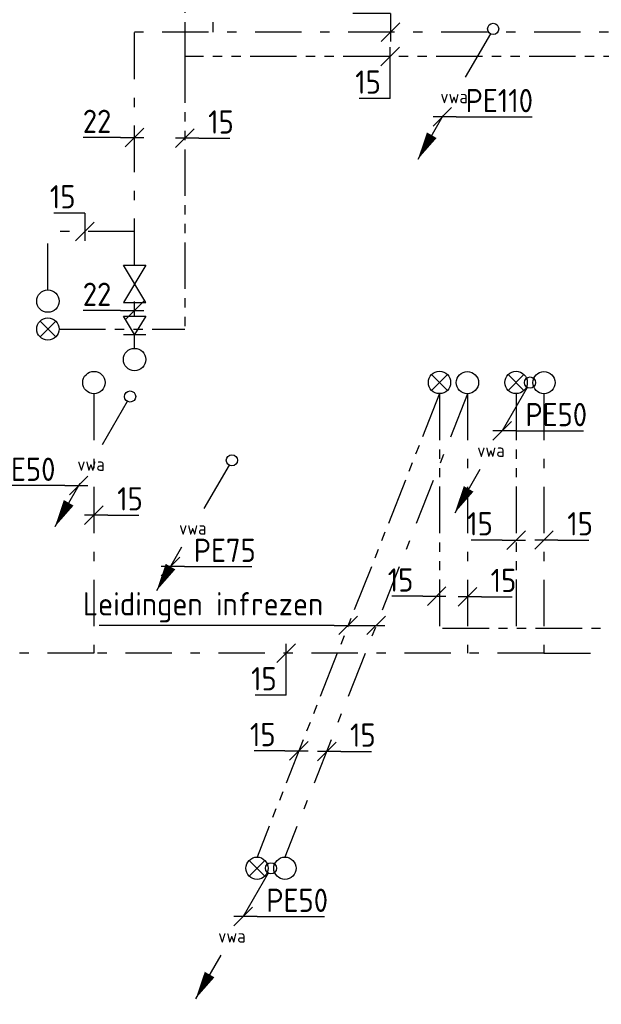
# Model space of a CAD drawing. Header units: millimetres. Extents: x -67014 to 38135, y 8979 to 53413.
# Tile 9 of 18: x -32247 to -29120, y 11158 to 16451. Entities that reach past the tile are written whole.
import ezdxf
from ezdxf.enums import TextEntityAlignment as Align

# ---------------------------------------------------------------- set-up
doc = ezdxf.new("R2010")
doc.units = ezdxf.units.MM
doc.header["$LTSCALE"] = 50
for name, pattern in [('2322109', [10, 5, -2, 1, -2]), ('2322110', [10, 5, -1, 1, -1, 1, -1]), ('2322169', [45, 40, -5])]:
    doc.linetypes.add(name, pattern=pattern)
for name, color, linetype in [('WL5232--', 192, 'Continuous'), ('WL531---', 132, 'Continuous'), ('WL532---', 12, 'Continuous'), ('WL561---', 10, 'Continuous'), ('WM5232--', 2, 'Continuous'), ('WM531---', 2, 'Continuous'), ('WM532---', 2, 'Continuous')]:
    doc.layers.add(name, color=color, linetype=linetype)
doc.styles.add('BURO-018', font='ISO96.shx', dxfattribs={"height": 90})
doc.styles.add('BURO-025', font='ISO96.shx', dxfattribs={"height": 125})

# ---------------------------------------------------------------- blocks, each defined once
blk = doc.blocks.new('LDV2')
at = {"color": 0, "linetype": 'Continuous'}
for p, q in [((-0.25, -0.433), (-2.5, -4.33)), ((-4.5, -7.794), (-6.75, -11.691))]:
    blk.add_line(p, q, dxfattribs=at)
blk.add_lwpolyline([(-6.75, -11.691, 0, 1, 0), (-5.5, -9.526, 1, 1, 0)], format="xyseb", dxfattribs=at)
blk.add_circle((0, 0), 0.5, dxfattribs=at)
at = {"color": 0, "linetype": 'Continuous', "style": 'BURO-018'}
blk.add_attdef('LD_TEXT1', text='', height=1.8, dxfattribs=at).set_placement((-3.5, -6.062), align=Align.MIDDLE)
blk = doc.blocks.new('*U124', base_point=(-32844.4, 14198.6))
at = {"color": 0, "linetype": 'Continuous'}
for p, q in [((-32794.4, 14248.6), (-32894.4, 14148.6)), ((-32769.4, 14198.6), (-32894.4, 14198.6)), ((-32769.4, 14198.6), (-32406.9, 14198.6))]:
    blk.add_line(p, q, dxfattribs=at)
at = {"color": 0, "linetype": 'Continuous', "style": 'BURO-025'}
blk.add_text('PE50', height=125, dxfattribs=at).set_placement((-32719.4, 14223.6))
blk = doc.blocks.new('23222202')
at = {"color": 0, "linetype": 'Continuous'}
blk.add_circle((0, 0), 1.5, dxfattribs=at)
at = {"color": 0, "linetype": 'Continuous', "style": 'BURO-018', "flags": 1}
blk.add_attdef('CV_MATCODE', (0, 0), '', height=1.8, dxfattribs=at)
blk = doc.blocks.new('*U126', base_point=(-29848.5, 16147.7))
at = {"color": 0, "linetype": 'Continuous'}
for p, q in [((-29798.5, 16197.7), (-29898.5, 16097.7)), ((-29773.5, 16147.7), (-29898.5, 16147.7)), ((-29773.5, 16147.7), (-29366.4, 16147.7))]:
    blk.add_line(p, q, dxfattribs=at)
at = {"color": 0, "linetype": 'Continuous', "style": 'BURO-025'}
blk.add_text('PE110', height=125, dxfattribs=at).set_placement((-29723.5, 16172.7))
blk = doc.blocks.new('23222203')
at = {"color": 0, "linetype": 'Continuous'}
for p, q in [((-1.06, -1.06), (1.06, 1.06)), ((-1.06, 1.06), (1.06, -1.06))]:
    blk.add_line(p, q, dxfattribs=at)
blk.add_circle((0, 0), 1.5, dxfattribs=at)
at = {"color": 0, "linetype": 'Continuous', "style": 'BURO-018', "flags": 1}
blk.add_attdef('CV_MATCODE', (0, 0), '', height=1.8, dxfattribs=at)
blk = doc.blocks.new('3048301')
at = {"color": 0, "linetype": 'Continuous'}
for p, q in [((-2.5, 1.5), (2.5, -1.5)), ((-2.5, -1.5), (-2.5, 1.5)), ((2.5, 1.5), (-2.5, -1.5)), ((2.5, -1.5), (2.5, 1.5))]:
    blk.add_line(p, q, dxfattribs=at)
at = {"color": 0, "linetype": 'Continuous', "style": 'BURO-018', "flags": 1}
blk.add_attdef('CV_MATCODE', (0, 0), '', height=1.8, dxfattribs=at)
blk = doc.blocks.new('3048311')
at = {"color": 0, "linetype": 'Continuous'}
for p, q in [((-2.5, 1.5), (0, 0)), ((-2.5, -1.5), (-2.5, 1.5)), ((0, -1.5), (0, 1.5)), ((0, 0), (-2.5, -1.5))]:
    blk.add_line(p, q, dxfattribs=at)
at = {"color": 0, "linetype": 'Continuous', "style": 'BURO-018', "flags": 1}
blk.add_attdef('CV_MATCODE', (0, 0), '', height=1.8, dxfattribs=at)
blk = doc.blocks.new('*U131', base_point=(-31929.9, 13946.6))
at = {"color": 0, "linetype": 'Continuous'}
for p, q in [((-31879.9, 13996.6), (-31979.9, 13896.6)), ((-32004.9, 13946.6), (-32367.4, 13946.6)), ((-32004.9, 13946.6), (-31879.9, 13946.6))]:
    blk.add_line(p, q, dxfattribs=at)
at = {"color": 0, "linetype": 'Continuous', "style": 'BURO-025'}
blk.add_text('PE50', height=125, dxfattribs=at).set_placement((-32054.9, 13971.6), align=Align.RIGHT)
blk = doc.blocks.new('*U132', base_point=(-31591.6, 14227.4))
at = {"color": 0, "linetype": 'Continuous'}
for p, q in [((-31541.6, 14277.4), (-31641.6, 14177.4)), ((-31516.6, 14227.4), (-31641.6, 14227.4)), ((-31516.6, 14227.4), (-31154.1, 14227.4))]:
    blk.add_line(p, q, dxfattribs=at)
at = {"color": 0, "linetype": 'Continuous', "style": 'BURO-025'}
blk.add_text('PE75', height=125, dxfattribs=at).set_placement((-31466.6, 14252.4))
blk = doc.blocks.new('*U230', base_point=(-31896.9, 15311.9))
at = {"color": 0, "linetype": 'Continuous'}
for p, q in [((-31896.9, 15411.9), (-32063, 15411.9)), ((-31896.9, 15411.9), (-31896.9, 15261.9)), ((-31846.9, 15361.9), (-31946.9, 15261.9))]:
    blk.add_line(p, q, dxfattribs=at)
at = {"color": 0, "linetype": 'Continuous', "style": 'BURO-025'}
blk.add_text('15', height=125, dxfattribs=at).set_placement((-31946.9, 15436.9), align=Align.RIGHT)
blk = doc.blocks.new('*U231', base_point=(-31629.5, 14887.6))
at = {"color": 0, "linetype": 'Continuous'}
for p, q in [((-31579.5, 14937.6), (-31679.5, 14837.6)), ((-31704.5, 14887.6), (-31906.3, 14887.6)), ((-31704.5, 14887.6), (-31579.5, 14887.6))]:
    blk.add_line(p, q, dxfattribs=at)
at = {"color": 0, "linetype": 'Continuous', "style": 'BURO-025'}
blk.add_text('22', height=125, dxfattribs=at).set_placement((-31754.5, 14912.6), align=Align.RIGHT)
blk = doc.blocks.new('*U232', base_point=(-30035.6, 16383.9))
at = {"color": 0, "linetype": 'Continuous'}
for p, q in [((-30035.6, 16483.9), (-30237.4, 16483.9)), ((-30035.6, 16483.9), (-30035.6, 16333.9)), ((-29985.6, 16433.9), (-30085.6, 16333.9))]:
    blk.add_line(p, q, dxfattribs=at)
at = {"color": 0, "linetype": 'Continuous', "style": 'BURO-025'}
blk.add_text('22', height=125, dxfattribs=at).set_placement((-30085.6, 16508.9), align=Align.RIGHT)
blk = doc.blocks.new('*U233', base_point=(-31629.5, 15817.4))
at = {"color": 0, "linetype": 'Continuous'}
for p, q in [((-31579.5, 15867.4), (-31679.5, 15767.4)), ((-31704.5, 15817.4), (-31906.3, 15817.4)), ((-31704.5, 15817.4), (-31579.5, 15817.4))]:
    blk.add_line(p, q, dxfattribs=at)
at = {"color": 0, "linetype": 'Continuous', "style": 'BURO-025'}
blk.add_text('22', height=125, dxfattribs=at).set_placement((-31754.5, 15842.4), align=Align.RIGHT)
blk = doc.blocks.new('*U254', base_point=(-29428.6, 13653.8))
at = {"color": 0, "linetype": 'Continuous'}
for p, q in [((-29378.6, 13703.8), (-29478.6, 13603.8)), ((-29353.6, 13653.8), (-29478.6, 13653.8)), ((-29353.6, 13653.8), (-29187.5, 13653.8))]:
    blk.add_line(p, q, dxfattribs=at)
at = {"color": 0, "linetype": 'Continuous', "style": 'BURO-025'}
blk.add_text('15', height=125, dxfattribs=at).set_placement((-29303.6, 13678.8))
blk = doc.blocks.new('*U255', base_point=(-29840.3, 13632.4))
at = {"color": 0, "linetype": 'Continuous'}
for p, q in [((-29790.3, 13682.4), (-29890.3, 13582.4)), ((-29765.3, 13632.4), (-29890.3, 13632.4)), ((-29765.3, 13632.4), (-29599.2, 13632.4))]:
    blk.add_line(p, q, dxfattribs=at)
at = {"color": 0, "linetype": 'Continuous', "style": 'BURO-025'}
blk.add_text('15', height=125, dxfattribs=at).set_placement((-29715.3, 13657.4))
blk = doc.blocks.new('*U253', base_point=(-26473.4, 13045.5))
at = {"color": 0, "linetype": 'Continuous'}
for p, q in [((-26423.4, 13095.5), (-26523.4, 12995.5)), ((-26473.4, 12820.5), (-26473.4, 13095.5)), ((-26473.4, 12820.5), (-26639.5, 12820.5))]:
    blk.add_line(p, q, dxfattribs=at)
at = {"color": 0, "linetype": 'Continuous', "style": 'BURO-025'}
blk.add_text('15', height=125, dxfattribs=at).set_placement((-26523.4, 12845.5), align=Align.RIGHT)
blk = doc.blocks.new('*U257', base_point=(-31848, 13787.8))
at = {"color": 0, "linetype": 'Continuous'}
for p, q in [((-31798, 13837.8), (-31898, 13737.8)), ((-31773, 13787.8), (-31898, 13787.8)), ((-31773, 13787.8), (-31606.9, 13787.8))]:
    blk.add_line(p, q, dxfattribs=at)
at = {"color": 0, "linetype": 'Continuous', "style": 'BURO-025'}
blk.add_text('15', height=125, dxfattribs=at).set_placement((-31723, 13812.8))
blk = doc.blocks.new('*U273', base_point=(-28893.3, 16253.5))
at = {"color": 0, "linetype": 'Continuous'}
for p, q in [((-28843.3, 16303.5), (-28943.3, 16203.5)), ((-28893.3, 16028.5), (-28893.3, 16303.5)), ((-28893.3, 16028.5), (-29059.4, 16028.5))]:
    blk.add_line(p, q, dxfattribs=at)
at = {"color": 0, "linetype": 'Continuous', "style": 'BURO-025'}
blk.add_text('15', height=125, dxfattribs=at).set_placement((-28943.3, 16053.5), align=Align.RIGHT)
blk = doc.blocks.new('*U275', base_point=(-31359, 15814))
at = {"color": 0, "linetype": 'Continuous'}
for p, q in [((-31309, 15864), (-31409, 15764)), ((-31284, 15814), (-31409, 15814)), ((-31284, 15814), (-31117.9, 15814))]:
    blk.add_line(p, q, dxfattribs=at)
at = {"color": 0, "linetype": 'Continuous', "style": 'BURO-025'}
blk.add_text('15', height=125, dxfattribs=at).set_placement((-31234, 15839))
blk = doc.blocks.new('*U278', base_point=(-29578.6, 13504.9))
at = {"color": 0, "linetype": 'Continuous'}
for p, q in [((-29528.6, 13554.9), (-29628.6, 13454.9)), ((-29653.6, 13504.9), (-29819.7, 13504.9)), ((-29653.6, 13504.9), (-29528.6, 13504.9))]:
    blk.add_line(p, q, dxfattribs=at)
at = {"color": 0, "linetype": 'Continuous', "style": 'BURO-025'}
blk.add_text('15', height=125, dxfattribs=at).set_placement((-29703.6, 13529.9), align=Align.RIGHT)
blk = doc.blocks.new('*U279', base_point=(-29990.3, 13283.5))
at = {"color": 0, "linetype": 'Continuous'}
for p, q in [((-29940.3, 13333.5), (-30040.3, 13233.5)), ((-30065.3, 13283.5), (-30231.4, 13283.5)), ((-30065.3, 13283.5), (-29940.3, 13283.5))]:
    blk.add_line(p, q, dxfattribs=at)
at = {"color": 0, "linetype": 'Continuous', "style": 'BURO-025'}
blk.add_text('15', height=125, dxfattribs=at).set_placement((-30115.3, 13308.5), align=Align.RIGHT)
blk = doc.blocks.new('*U280', base_point=(-30746.4, 12520.3))
at = {"color": 0, "linetype": 'Continuous'}
for p, q in [((-30696.4, 12570.3), (-30796.4, 12470.3)), ((-30821.4, 12520.3), (-30987.4, 12520.3)), ((-30821.4, 12520.3), (-30696.4, 12520.3))]:
    blk.add_line(p, q, dxfattribs=at)
at = {"color": 0, "linetype": 'Continuous', "style": 'BURO-025'}
blk.add_text('15', height=125, dxfattribs=at).set_placement((-30871.4, 12545.3), align=Align.RIGHT)

msp = doc.modelspace()

# ---------------------------------------------------------------- linework, layer by layer
at = {"layer": 'WL531---', "linetype": '2322109'}
for p, q in [((-31209, 18437.6), (-31209, 16383.9)), ((-26231.6, 16383.9), (-31629.5, 16383.9)), ((-31629.5, 15131.7), (-31629.5, 16383.9)), ((-31629.5, 15311.9), (-32095.4, 15311.9)), ((-32095.4, 14998.1), (-32095.4, 15311.9)), ((-31629.5, 14858.2), (-31629.5, 14936.2)), ((-31629.5, 14684.2), (-31629.5, 14758.2)), ((-31848, 14440.4), (-31848, 13045.5)), ((-29840.3, 14439.9), (-30821.2, 11949)), ((-29840.3, 14439.9), (-29840.3, 13045.5)), ((-29428.6, 14439.9), (-29428.6, 13045.5)), ((-31848, 13045.5), (-32907.9, 13045.5)), ((-29428.6, 13045.5), (-31848, 13045.5)), ((-29428.6, 13045.5), (-25257.2, 13045.5))]:
    msp.add_line(p, q, dxfattribs=at)
at = {"layer": 'WL532---', "linetype": '2322110'}
for p, q in [((-31359, 18438.6), (-31359, 16253.5)), ((-27758.8, 16253.5), (-31359, 16253.5)), ((-31359, 16253.5), (-31359, 14788.1)), ((-32035.4, 14788.1), (-31359, 14788.1)), ((-29990.3, 14440.9), (-30971.2, 11949)), ((-29990.3, 14440.9), (-29990.3, 13178.4)), ((-29578.6, 14440.9), (-29578.6, 13178.4)), ((-25724, 13178.4), (-29990.3, 13178.4))]:
    msp.add_line(p, q, dxfattribs=at)
at = {"layer": 'WM532---', "linetype": '2322169'}
for p, q in [((-30430.8, 13245), (-30530.8, 13145)), ((-30280.6, 13245), (-30380.6, 13145)), ((-30555.8, 13195), (-31820.6, 13195)), ((-30555.8, 13195), (-30284.5, 13195))]:
    msp.add_line(p, q, dxfattribs=at)

# ---------------------------------------------------------------- block references
at = {"layer": 'WL5232--', "linetype": '2322109'}
ref = msp.add_blockref('LDV2', (-29701.8, 16401.8), dxfattribs=dict(at, xscale=60, yscale=60, zscale=60))
ref.add_attrib('LD_TEXT1', 'vwa', dxfattribs={"layer": '0', "color": 2, "linetype": 'Continuous', "height": 72, "style": 'BURO-018'}).set_placement((-29911.8, 16038.1), align=Align.MIDDLE)
ref = msp.add_blockref('LDV2', (-29503.6, 14500.4), dxfattribs=dict(at, xscale=60, yscale=60, zscale=60))
ref.add_attrib('LD_TEXT1', 'vwa', dxfattribs={"layer": '0', "color": 2, "linetype": 'Continuous', "height": 72, "style": 'BURO-018'}).set_placement((-29713.6, 14136.7), align=Align.MIDDLE)
ref = msp.add_blockref('LDV2', (-31653.5, 14425.4), dxfattribs=dict(at, xscale=60, yscale=60, zscale=60))
ref.add_attrib('LD_TEXT1', 'vwa', dxfattribs={"layer": '0', "color": 2, "linetype": 'Continuous', "height": 72, "style": 'BURO-018'}).set_placement((-31863.5, 14061.7), align=Align.MIDDLE)
ref = msp.add_blockref('LDV2', (-31106.3, 14082.4), dxfattribs=dict(at, xscale=60, yscale=60, zscale=60))
ref.add_attrib('LD_TEXT1', 'vwa', dxfattribs={"layer": '0', "color": 2, "linetype": 'Continuous', "height": 72, "style": 'BURO-018'}).set_placement((-31316.3, 13718.6), align=Align.MIDDLE)
ref = msp.add_blockref('LDV2', (-30896.2, 11889), dxfattribs=dict(at, xscale=60, yscale=60, zscale=60))
ref.add_attrib('LD_TEXT1', 'vwa', dxfattribs={"layer": '0', "color": 2, "linetype": 'Continuous', "height": 72, "style": 'BURO-018'}).set_placement((-31106.2, 11525.3), align=Align.MIDDLE)
at = {"layer": 'WL531---', "linetype": '2322109', "xscale": 40, "yscale": 40, "zscale": 40}
for p in [(-32095.4, 14938.1), (-31629.5, 14624.2), (-31848, 14500.4), (-29840.3, 14499.9), (-29428.6, 14499.9), (-30821.2, 11889)]:
    msp.add_blockref('23222202', p, dxfattribs=at)
at = {"layer": 'WL532---', "linetype": '2322110', "xscale": 40, "yscale": 40, "zscale": 40}
for p in [(-32095.4, 14788.1), (-29990.3, 14500.9), (-29578.6, 14500.9), (-30971.2, 11889)]:
    msp.add_blockref('23222203', p, dxfattribs=at)
at = {"layer": 'WL561---', "color": 2, "linetype": '2322109', "xscale": 40, "yscale": 40, "zscale": 40, "rotation": 270}
for name, p in [('3048301', (-31629.5, 15031.7)), ('3048311', (-31629.5, 14758.2))]:
    msp.add_blockref(name, p, dxfattribs=at)
at = {"layer": 'WM5232--', "linetype": '2322109'}
for name, p in [('*U126', (-29974.9, 15928.8)), ('*U124', (-29653.6, 14240.6)), ('*U124', (-31046.2, 11629.2))]:
    msp.add_blockref(name, p, dxfattribs=at)
at = {"layer": 'WM5232--', "linetype": '2322110'}
for name, p in [('*U131', (-31929.9, 13946.6)), ('*U132', (-31436.3, 13510.8))]:
    msp.add_blockref(name, p, dxfattribs=at)
at = {"layer": 'WM531---'}
for name, p in [('*U232', (-30254.4, 16383.9)), ('*U233', (-31629.5, 15817.4)), ('*U230', (-31896.9, 15311.9)), ('*U231', (-31629.5, 14887.6)), ('*U257', (-31848, 13787.8)), ('*U254', (-29428.6, 13653.8)), ('*U255', (-29840.3, 13349)), ('*U253', (-30815.2, 13045.5)), ('*U255', (-30596.4, 12517.5))]:
    msp.add_blockref(name, p, dxfattribs=at)
at = {"layer": 'WM532---'}
for name, p in [('*U273', (-30255.5, 16253.5)), ('*U275', (-31359, 15814)), ('*U278', (-29578.6, 13653.7)), ('*U279', (-30005.6, 13351.3)), ('*U280', (-30746.4, 12520.3))]:
    msp.add_blockref(name, p, dxfattribs=at)

# ---------------------------------------------------------------- texts
at = {"layer": 'WM532---', "linetype": '2322169', "style": 'BURO-025'}
msp.add_text('Leidingen infrezen', height=125, dxfattribs=at).set_placement((-30615.3, 13248.3), align=Align.RIGHT)

doc.saveas('drawing.dxf')
